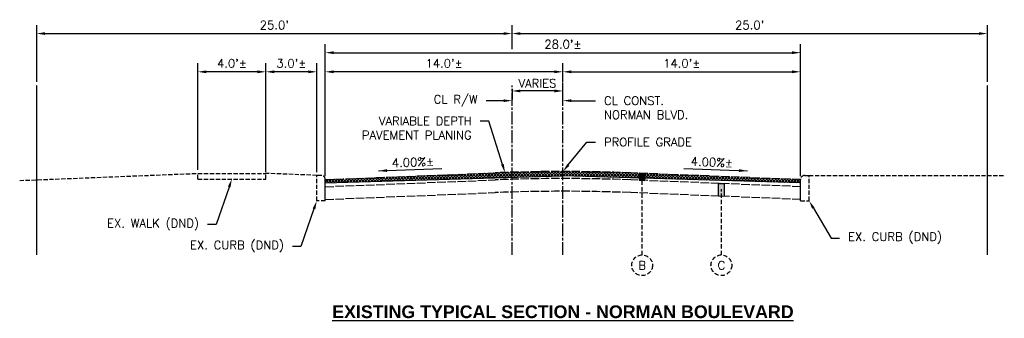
# Model space of a CAD drawing. Extents: x 1490311 to 1490501, y 656428 to 657058.
# Tile 12 of 15: x 1490338 to 1490396, y 656905 to 656922. Entities that reach past the tile are written whole.
import ezdxf
from ezdxf import colors
from ezdxf.entities.mleader import LeaderData, LeaderLine
from ezdxf.enums import TextEntityAlignment as Align
from ezdxf.math import Vec2, Vec3

# ---------------------------------------------------------------- set-up
doc = ezdxf.new("R2010")
doc.units = 0
doc.header["$MEASUREMENT"] = 0
doc.header["$PDMODE"] = 34
doc.header["$PDSIZE"] = 0.004
for name, pattern in [('B', [0.3, 0.25, -0.05]), ('C', [0.6, 0.5, -0.1]), ('E', [1, 0.75, -0.05, 0.15, -0.05]), ('HIDDEN', [0.375, 0.25, -0.125]), ('rowex', [0])]:
    doc.linetypes.add(name, pattern=pattern)
for name, color, linetype in [('CENTERLINE', 180, 'E'), ('E-CURB', 35, 'B'), ('E-GROUND', 82, 'B'), ('E-PAVEMENT', 27, 'C'), ('E-ROFW-EX', 6, 'rowex'), ('E-WALK', 132, 'B'), ('P-LABEL', 7, 'Continuous'), ('P-REMOVE', 1, 'Continuous')]:
    doc.layers.add(name, color=color, linetype=linetype)
doc.styles.add('SOLID', font='arialbd.ttf')
doc.styles.get("Standard").update_dxf_attribs({"font": 'simplex.shx'})
doc.dimstyles.new('COEC', dxfattribs={"dimscale": 13.9, "dimtxt": 0.18, "dimasz": 0.18, "dimexe": 0.18, "dimexo": 0.0625, "dimgap": 0.09, "dimtad": 1, "dimzin": 0, "dimdsep": 46, "dimtxsty": 'Standard', "dimcen": 0.09, "dimclrd": 256, "dimclre": 256, "dimclrt": 256, "dimaunit": 1, "dimadec": 4, "dimazin": 0, "dimtfac": 1, "dimtofl": 0, "dimtmove": 0, "dimatfit": 3, "dimfxl": 1, "dimtolj": 1, "dimtzin": 0, "dimlwd": -1, "dimlwe": -1, "dimarcsym": 0})
pattern_1 = [(45, (0, 0), (-0.088388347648, 0.088388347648), []), (135, (0, 0), (-0.088388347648, -0.088388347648), [])]

# ---------------------------------------------------------------- blocks, each defined once
blk = doc.blocks.new('*D456')
at = {"layer": 'Defpoints', "color": 0, "transparency": 16777216}
for p in [(1490355.783, 656919.241), (1490369.783, 656918.442), (1490355.783, 656912.882)]:
    blk.add_point(p, dxfattribs=at)
at = {"layer": 'P-LABEL', "transparency": 16777216}
for p, q in [((1490355.783, 656913.082), (1490355.783, 656919.741)), ((1490369.783, 656918.642), (1490369.783, 656919.741)), ((1490369.283, 656919.241), (1490356.283, 656919.241))]:
    blk.add_line(p, q, dxfattribs=at)
for points in [[(1490356.283, 656919.324), (1490356.283, 656919.158), (1490355.783, 656919.241)], [(1490369.283, 656919.324), (1490369.283, 656919.158), (1490369.783, 656919.241)]]:
    blk.add_solid(points, dxfattribs=at)
at = {"layer": 'P-LABEL', "transparency": 16777216, "insert": (1490362.783, 656919.739), "char_height": 0.5, "attachment_point": 5}
blk.add_mtext("\\A1;14.0'%%P", dxfattribs=at)
blk = doc.blocks.new('*D457')
at = {"layer": 'Defpoints', "color": 0, "transparency": 16777216}
for p in [(1490383.783, 656919.241), (1490369.783, 656918.442), (1490383.783, 656912.882)]:
    blk.add_point(p, dxfattribs=at)
at = {"layer": 'P-LABEL', "transparency": 16777216}
for p, q in [((1490369.783, 656918.642), (1490369.783, 656919.741)), ((1490383.783, 656913.082), (1490383.783, 656919.741)), ((1490370.283, 656919.241), (1490383.283, 656919.241))]:
    blk.add_line(p, q, dxfattribs=at)
for points in [[(1490370.283, 656919.324), (1490370.283, 656919.158), (1490369.783, 656919.241)], [(1490383.283, 656919.324), (1490383.283, 656919.158), (1490383.783, 656919.241)]]:
    blk.add_solid(points, dxfattribs=at)
at = {"layer": 'P-LABEL', "transparency": 16777216, "insert": (1490376.783, 656919.739), "char_height": 0.5, "attachment_point": 5}
blk.add_mtext("\\A1;14.0'%%P", dxfattribs=at)
blk = doc.blocks.new('*D458')
at = {"layer": 'Defpoints', "color": 0, "transparency": 16777216}
for p in [(1490383.783, 656920.369), (1490355.783, 656912.882), (1490383.783, 656912.882)]:
    blk.add_point(p, dxfattribs=at)
at = {"layer": 'P-LABEL', "transparency": 16777216}
for p, q in [((1490355.783, 656913.082), (1490355.783, 656920.869)), ((1490383.783, 656913.082), (1490383.783, 656920.869)), ((1490356.283, 656920.369), (1490383.283, 656920.369))]:
    blk.add_line(p, q, dxfattribs=at)
for points in [[(1490356.283, 656920.452), (1490356.283, 656920.286), (1490355.783, 656920.369)], [(1490383.283, 656920.452), (1490383.283, 656920.286), (1490383.783, 656920.369)]]:
    blk.add_solid(points, dxfattribs=at)
at = {"layer": 'P-LABEL', "transparency": 16777216, "insert": (1490369.783, 656920.867), "char_height": 0.5, "attachment_point": 5}
blk.add_mtext("\\A1;28.0'%%P", dxfattribs=at)
blk = doc.blocks.new('*D459')
at = {"layer": 'Defpoints', "color": 0, "transparency": 16777216}
for p in [(1490366.783, 656918.442), (1490366.783, 656918.113), (1490369.783, 656917.314)]:
    blk.add_point(p, dxfattribs=at)
at = {"layer": 'P-LABEL', "transparency": 16777216}
for p, q in [((1490369.783, 656917.514), (1490369.783, 656918.613)), ((1490366.783, 656918.242), (1490366.783, 656917.613)), ((1490369.283, 656918.113), (1490367.283, 656918.113))]:
    blk.add_line(p, q, dxfattribs=at)
for points in [[(1490367.283, 656918.197), (1490367.283, 656918.03), (1490366.783, 656918.113)], [(1490369.283, 656918.197), (1490369.283, 656918.03), (1490369.783, 656918.113)]]:
    blk.add_solid(points, dxfattribs=at)
at = {"layer": 'P-LABEL', "transparency": 16777216, "insert": (1490368.283, 656918.563), "char_height": 0.5, "attachment_point": 5}
blk.add_mtext('\\A1;VARIES', dxfattribs=at)
blk = doc.blocks.new('*D460')
at = {"layer": 'Defpoints', "color": 0, "transparency": 16777216}
for p in [(1490352.283, 656919.241), (1490352.283, 656913.252), (1490355.283, 656913.132)]:
    blk.add_point(p, dxfattribs=at)
at = {"layer": 'P-LABEL', "transparency": 16777216}
for p, q in [((1490352.283, 656913.452), (1490352.283, 656919.741)), ((1490355.283, 656913.332), (1490355.283, 656919.741)), ((1490354.783, 656919.241), (1490352.783, 656919.241))]:
    blk.add_line(p, q, dxfattribs=at)
for points in [[(1490352.783, 656919.324), (1490352.783, 656919.158), (1490352.283, 656919.241)], [(1490354.783, 656919.324), (1490354.783, 656919.158), (1490355.283, 656919.241)]]:
    blk.add_solid(points, dxfattribs=at)
at = {"layer": 'P-LABEL', "transparency": 16777216, "insert": (1490353.783, 656919.739), "char_height": 0.5, "attachment_point": 5}
blk.add_mtext("\\A1;3.0'%%P", dxfattribs=at)
blk = doc.blocks.new('*D461')
at = {"layer": 'Defpoints', "color": 0, "transparency": 16777216}
for p in [(1490348.283, 656919.241), (1490348.283, 656913.252), (1490352.283, 656913.132)]:
    blk.add_point(p, dxfattribs=at)
at = {"layer": 'P-LABEL', "transparency": 16777216}
for p, q in [((1490348.283, 656913.452), (1490348.283, 656919.741)), ((1490352.283, 656913.332), (1490352.283, 656919.741)), ((1490351.783, 656919.241), (1490348.783, 656919.241))]:
    blk.add_line(p, q, dxfattribs=at)
for points in [[(1490348.783, 656919.324), (1490348.783, 656919.158), (1490348.283, 656919.241)], [(1490351.783, 656919.324), (1490351.783, 656919.158), (1490352.283, 656919.241)]]:
    blk.add_solid(points, dxfattribs=at)
at = {"layer": 'P-LABEL', "transparency": 16777216, "insert": (1490350.283, 656919.739), "char_height": 0.5, "attachment_point": 5}
blk.add_mtext("\\A1;4.0'%%P", dxfattribs=at)
blk = doc.blocks.new('*D462')
at = {"layer": 'Defpoints', "color": 0, "transparency": 16777216}
for p in [(1490366.783, 656921.497), (1490366.783, 656920.369), (1490338.783, 656918.442)]:
    blk.add_point(p, dxfattribs=at)
at = {"layer": 'P-LABEL', "transparency": 16777216}
for p, q in [((1490338.783, 656918.642), (1490338.783, 656921.997)), ((1490366.783, 656920.569), (1490366.783, 656921.997)), ((1490339.283, 656921.497), (1490366.283, 656921.497))]:
    blk.add_line(p, q, dxfattribs=at)
for points in [[(1490339.283, 656921.58), (1490339.283, 656921.413), (1490338.783, 656921.497)], [(1490366.283, 656921.58), (1490366.283, 656921.413), (1490366.783, 656921.497)]]:
    blk.add_solid(points, dxfattribs=at)
at = {"layer": 'P-LABEL', "transparency": 16777216, "insert": (1490352.783, 656921.994), "char_height": 0.5, "attachment_point": 5}
blk.add_mtext("\\A1;25.0'", dxfattribs=at)
blk = doc.blocks.new('*D463')
at = {"layer": 'Defpoints', "color": 0, "transparency": 16777216}
for p in [(1490394.783, 656921.497), (1490366.783, 656920.369), (1490394.783, 656918.442)]:
    blk.add_point(p, dxfattribs=at)
at = {"layer": 'P-LABEL', "transparency": 16777216}
for p, q in [((1490366.783, 656920.569), (1490366.783, 656921.997)), ((1490394.783, 656918.642), (1490394.783, 656921.997)), ((1490367.283, 656921.497), (1490394.283, 656921.497))]:
    blk.add_line(p, q, dxfattribs=at)
for points in [[(1490367.283, 656921.58), (1490367.283, 656921.413), (1490366.783, 656921.497)], [(1490394.283, 656921.58), (1490394.283, 656921.413), (1490394.783, 656921.497)]]:
    blk.add_solid(points, dxfattribs=at)
at = {"layer": 'P-LABEL', "transparency": 16777216, "insert": (1490380.783, 656921.994), "char_height": 0.5, "attachment_point": 5}
blk.add_mtext("\\A1;25.0'", dxfattribs=at)

msp = doc.modelspace()

# ---------------------------------------------------------------- hatches: boundary and pattern name
at = {"layer": 'P-LABEL'}
h = msp.add_hatch(color=256, dxfattribs=at)
h.dxf.hatch_style = 1
h.paths.add_polyline_path([(1490374.283, 656913.262), (1490374.283, 656912.845), (1490374.616, 656912.832), (1490374.616, 656913.248)])
h = msp.add_hatch(color=256, dxfattribs=at)
h.dxf.hatch_style = 1
h.paths.add_polyline_path([(1490378.949, 656912.658), (1490379.283, 656912.645), (1490379.283, 656911.895), (1490378.949, 656911.908)])
at = {"layer": 'P-REMOVE'}
h = msp.add_hatch(dxfattribs=at)
h.set_pattern_fill('ANSI37', color=40)
h.set_pattern_definition(pattern_1)
edge = h.paths.add_edge_path()
edge.add_arc((1490369.783, 656813.362), 100, 91.71913, 92.29061)
edge.add_line((1490365.786, 656913.282), (1490355.783, 656912.882))
edge.add_line((1490355.783, 656912.882), (1490355.783, 656912.692))
edge.add_line((1490355.783, 656912.692), (1490366.783, 656913.022))
edge.add_line((1490366.783, 656913.022), (1490366.783, 656913.317))
edge = h.paths.add_edge_path()
edge.add_arc((1490369.783, 656813.362), 100, 90, 91.71913)
edge.add_line((1490366.783, 656913.317), (1490366.783, 656913.022))
edge.add_line((1490366.783, 656913.022), (1490369.783, 656913.112))
edge.add_line((1490369.783, 656913.112), (1490369.783, 656913.362))
h = msp.add_hatch(dxfattribs=at)
h.set_pattern_fill('ANSI37', color=40)
h.set_pattern_definition(pattern_1)
edge = h.paths.add_edge_path()
edge.add_line((1490369.783, 656913.362), (1490369.783, 656913.112))
edge.add_line((1490369.783, 656913.112), (1490374.225, 656912.978))
edge.add_line((1490374.225, 656912.978), (1490374.449, 656913.255))
edge.add_line((1490374.449, 656913.255), (1490373.78, 656913.282))
edge.add_arc((1490369.783, 656813.362), 100, 87.70939, 90)
h.paths.add_polyline_path([(1490379.116, 656913.068), (1490374.449, 656913.255), (1490374.225, 656912.978), (1490379.07, 656912.833)])
h.paths.add_polyline_path([(1490383.783, 656912.882), (1490379.116, 656913.068), (1490379.07, 656912.833), (1490383.783, 656912.692)])

# ---------------------------------------------------------------- linework, layer by layer
at = {"layer": 'CENTERLINE', "flags": 128}
for points in [[(1490366.783, 656908.442), (1490366.783, 656918.442)], [(1490369.783, 656908.442), (1490369.783, 656918.442)]]:
    msp.add_lwpolyline(points, dxfattribs=at)
at = {"layer": 'E-CURB', "flags": 128}
for points in [[(1490355.533, 656913.132), (1490355.283, 656913.132)], [(1490355.283, 656911.632), (1490355.283, 656913.132)], [(1490355.783, 656911.632), (1490355.783, 656912.882)], [(1490383.783, 656911.632), (1490383.783, 656912.882)], [(1490384.033, 656913.132), (1490384.283, 656913.132)], [(1490384.283, 656911.632), (1490384.283, 656913.132)], [(1490355.783, 656911.632), (1490355.283, 656911.632)], [(1490383.783, 656911.632), (1490384.283, 656911.632)]]:
    msp.add_lwpolyline(points, dxfattribs=at)
at = {"layer": 'E-CURB'}
for centre, start, end in [((1490355.533, 656912.882), 0, 90), ((1490384.033, 656912.882), 90, 180)]:
    msp.add_arc(centre, 0.25, start, end, dxfattribs=at)
at = {"layer": 'E-GROUND', "flags": 128}
for points in [[(1490337.783, 656912.832), (1490348.283, 656913.252)], [(1490355.283, 656913.132), (1490352.283, 656913.252)], [(1490384.283, 656913.132), (1490395.783, 656913.132)]]:
    msp.add_lwpolyline(points, dxfattribs=at)
at = {"layer": 'E-PAVEMENT', "flags": 128}
for points in [[(1490355.783, 656912.882), (1490365.786, 656913.282)], [(1490383.783, 656912.882), (1490373.78, 656913.282)], [(1490355.783, 656911.632), (1490355.783, 656912.882)], [(1490355.783, 656912.465), (1490365.786, 656912.865)], [(1490383.783, 656912.465), (1490373.78, 656912.865)], [(1490383.783, 656911.632), (1490383.783, 656912.882)], [(1490355.783, 656911.715), (1490365.786, 656912.115)], [(1490383.783, 656911.715), (1490373.78, 656912.115)]]:
    msp.add_lwpolyline(points, dxfattribs=at)
at = {"layer": 'E-PAVEMENT'}
for centre in [(1490369.783, 656813.362), (1490369.783, 656812.945), (1490369.783, 656812.195)]:
    msp.add_arc(centre, 100, 87.70939, 92.29061, dxfattribs=at)
at = {"layer": 'E-ROFW-EX', "flags": 128}
for points in [[(1490338.783, 656908.442), (1490338.783, 656918.442)], [(1490394.783, 656908.442), (1490394.783, 656918.442)]]:
    msp.add_lwpolyline(points, dxfattribs=at)
at = {"layer": 'E-WALK', "flags": 128}
for points in [[(1490348.283, 656912.918), (1490348.283, 656913.252)], [(1490348.283, 656913.252), (1490352.283, 656913.252)], [(1490352.283, 656912.918), (1490352.283, 656913.252)], [(1490348.283, 656912.918), (1490352.283, 656912.918)]]:
    msp.add_lwpolyline(points, dxfattribs=at)
at = {"layer": 'P-LABEL'}
for points in [[(1490358.915, 656913.397), (1490362.653, 656913.547)], [(1490376.912, 656913.547), (1490380.65, 656913.397)]]:
    msp.add_lwpolyline(points, dxfattribs=at)
at = {"layer": 'P-LABEL', "flags": 128}
for points in [[(1490374.283, 656913.262), (1490374.283, 656912.845), (1490374.616, 656912.832), (1490374.616, 656913.248), (1490374.283, 656913.262)], [(1490378.949, 656912.658), (1490379.283, 656912.645), (1490379.283, 656911.895), (1490378.949, 656911.908), (1490378.949, 656912.658)]]:
    msp.add_lwpolyline(points, dxfattribs=at)
at = {"layer": 'P-LABEL', "linetype": 'HIDDEN', "flags": 128}
for points in [[(1490374.449, 656908.442), (1490374.449, 656913.255)], [(1490379.116, 656908.442), (1490379.116, 656912.318)]]:
    msp.add_lwpolyline(points, dxfattribs=at)
at = {"layer": 'P-LABEL', "linetype": 'HIDDEN'}
for centre in [(1490374.449, 656907.83), (1490379.116, 656907.83)]:
    msp.add_circle(centre, 0.611, dxfattribs=at)
at = {"layer": 'P-LABEL'}
for points in [[(1490359.418, 656913.334), (1490358.915, 656913.397), (1490359.411, 656913.5)], [(1490380.147, 656913.334), (1490380.65, 656913.397), (1490380.154, 656913.5)]]:
    msp.add_solid(points, dxfattribs=at)
at = {"layer": 'P-REMOVE', "flags": 128}
for points in [[(1490355.783, 656912.692), (1490369.783, 656913.112)], [(1490383.783, 656912.692), (1490369.783, 656913.112)]]:
    msp.add_lwpolyline(points, dxfattribs=at)

# ---------------------------------------------------------------- texts
at = {"layer": 'P-LABEL'}
for rotation, p in [(2.29061, (1490360.946, 656913.911)), (357.70939, (1490378.555, 656913.913))]:
    msp.add_text('4.00%%%%%P', height=0.5, rotation=rotation, dxfattribs=at).set_placement(p, align=Align.MIDDLE_CENTER)
for s, p in [('B', (1490374.449, 656907.83)), ('C', (1490379.116, 656907.83))]:
    msp.add_text(s, height=0.5, dxfattribs=at).set_placement(p, align=Align.MIDDLE_CENTER)
at = {"layer": 'P-LABEL', "style": 'SOLID'}
msp.add_text('%%UEXISTING TYPICAL SECTION - NORMAN BOULEVARD', height=0.75, dxfattribs=at).set_placement((1490369.783, 656905.091), align=Align.MIDDLE_CENTER)

# ---------------------------------------------------------------- dimensions: what is measured, and where the dimension line sits
at = {"layer": 'P-LABEL'}
for base, p1, p2, text, picture, middle in [((1490366.783, 656921.497), (1490338.783, 656918.442), (1490366.783, 656920.369), "25.0'", '*D462', (1490352.783, 656921.994)), ((1490394.783, 656921.497), (1490366.783, 656920.369), (1490394.783, 656918.442), "25.0'", '*D463', (1490380.783, 656921.994)), ((1490383.783, 656920.369), (1490355.783, 656912.882), (1490383.783, 656912.882), "28.0'%%P", '*D458', (1490369.783, 656920.867)), ((1490348.283, 656919.241), (1490352.283, 656913.132), (1490348.283, 656913.252), "4.0'%%P", '*D461', (1490350.283, 656919.739)), ((1490352.283, 656919.241), (1490355.283, 656913.132), (1490352.283, 656913.252), "3.0'%%P", '*D460', (1490353.783, 656919.739)), ((1490355.783, 656919.241), (1490369.783, 656918.442), (1490355.783, 656912.882), "14.0'%%P", '*D456', (1490362.783, 656919.739)), ((1490383.783, 656919.241), (1490369.783, 656918.442), (1490383.783, 656912.882), "14.0'%%P", '*D457', (1490376.783, 656919.739)), ((1490366.783, 656918.113), (1490369.783, 656917.314), (1490366.783, 656918.442), 'VARIES', '*D459', (1490368.283, 656918.563))]:
    dim = msp.add_linear_dim(base=base, p1=p1, p2=p2, text=text, dimstyle='COEC', override={"dimscale": 4, "dimtxt": 0.125, "dimasz": 0.125, "dimexe": 0.125, "dimexo": 0.05, "dimgap": 0.05}, dxfattribs=at)
    dim.commit()
    dim.dimension.update_dxf_attribs({"geometry": picture, "text_midpoint": middle})

# ---------------------------------------------------------------- leaders
ml = msp.add_multileader_mtext('Standard', dxfattribs=at)
ml.set_content('CL R/W', color=256)
ml.set_leader_properties(color=256, linetype='ByLayer', lineweight=-1)
ml.build(insert=Vec2(0, 0))
ml.multileader.update_dxf_attribs({"dogleg_length": 0.125, "arrow_head_size": 0.5, "scale": 4})
ctx = ml.context
ctx.base_point, ctx.scale, ctx.char_height, ctx.arrow_head_size, ctx.landing_gap_size, ctx.plane_origin = Vec3(1490361.405, 656917.538), 4, 0.5, 0.5, 0.5, Vec3(1490366.783, 656917.538)
ctx.text_align_type = 2
notes = []
notes.append((ctx, [(1, (1, 1, 0), (1490365.763, 656917.538), (-1, 0), 0.5, [(0, [(1490366.783, 656917.538)], 0, [])])]))
ctx.mtext.insert, ctx.mtext.alignment, ctx.mtext.flow_direction = Vec3(1490364.763, 656917.871), 3, 5
ml = msp.add_multileader_mtext('Standard', dxfattribs=at)
ml.set_content('CL CONST.\\PNORMAN BLVD.', color=256)
ml.set_leader_properties(color=256, linetype='ByLayer', lineweight=-1)
ml.build(insert=Vec2(0, 0))
ml.multileader.update_dxf_attribs({"dogleg_length": 0.125, "arrow_head_size": 0.5, "scale": 4})
ctx = ml.context
ctx.base_point, ctx.scale, ctx.char_height, ctx.arrow_head_size, ctx.landing_gap_size, ctx.plane_origin = Vec3(1490371.697, 656917.538), 4, 0.5, 0.5, 0.5, Vec3(1490369.783, 656917.538)
notes.append((ctx, [(0, (1, 1, 0), (1490371.197, 656917.538), (1, 0), 0.5, [(0, [(1490369.783, 656917.538)], 0, [])])]))
ctx.mtext.insert, ctx.mtext.flow_direction = Vec3(1490372.197, 656917.788), 5
ml = msp.add_multileader_mtext('Standard', dxfattribs=at)
ml.set_content('VARIABLE DEPTH\\PPAVEMENT PLANING', color=256)
ml.set_leader_properties(color=256, linetype='ByLayer', lineweight=-1)
ml.build(insert=Vec2(0, 0))
ml.multileader.update_dxf_attribs({"dogleg_length": 0.125, "arrow_head_size": 0.5, "scale": 4})
ctx = ml.context
ctx.base_point, ctx.scale, ctx.char_height, ctx.arrow_head_size, ctx.landing_gap_size, ctx.plane_origin = Vec3(1490356.505, 656916.34), 4, 0.5, 0.5, 0.5, Vec3(1490366.37, 656913.304)
ctx.text_align_type = 2
notes.append((ctx, [(1, (1, 1, 0), (1490365.41, 656916.34), (-1, 0), 0.5, [(0, [(1490366.37, 656913.304)], 0, [])])]))
ctx.mtext.insert, ctx.mtext.alignment, ctx.mtext.flow_direction = Vec3(1490364.41, 656916.59), 3, 5
ml = msp.add_multileader_mtext('Standard', dxfattribs=at)
ml.set_content('PROFILE GRADE', color=256)
ml.set_leader_properties(color=256, linetype='ByLayer', lineweight=-1)
ml.build(insert=Vec2(0, 0))
ml.multileader.update_dxf_attribs({"dogleg_length": 0.125, "arrow_head_size": 0.5, "scale": 4})
ctx = ml.context
ctx.base_point, ctx.scale, ctx.char_height, ctx.arrow_head_size, ctx.landing_gap_size, ctx.plane_origin = Vec3(1490371.697, 656915.098), 4, 0.5, 0.5, 0.5, Vec3(1490369.783, 656913.362)
notes.append((ctx, [(0, (1, 1, 0), (1490371.197, 656915.098), (1, 0), 0.5, [(0, [(1490369.783, 656913.362)], 0, [])])]))
ctx.mtext.insert, ctx.mtext.flow_direction = Vec3(1490372.197, 656915.348), 5
ml = msp.add_multileader_mtext('Standard', dxfattribs=at)
ml.set_content('EX. WALK (DND)', color=256)
ml.set_leader_properties(color=256, linetype='ByLayer', lineweight=-1)
ml.build(insert=Vec2(0, 0))
ml.multileader.update_dxf_attribs({"dogleg_length": 0.125, "arrow_head_size": 0.5, "scale": 4})
ctx = ml.context
ctx.base_point, ctx.scale, ctx.char_height, ctx.arrow_head_size, ctx.landing_gap_size, ctx.plane_origin = Vec3(1490341.754, 656910.228), 4, 0.5, 0.5, 0.5, Vec3(1490350.283, 656912.918)
ctx.text_align_type = 2
notes.append((ctx, [(1, (1, 1, 0), (1490349.349, 656910.228), (-1, 0), 0.5, [(0, [(1490350.283, 656912.918)], 0, [])])]))
ctx.mtext.insert, ctx.mtext.alignment, ctx.mtext.flow_direction = Vec3(1490348.349, 656910.561), 3, 5
ml = msp.add_multileader_mtext('Standard', dxfattribs=at)
ml.set_content('EX. CURB (DND)', color=256)
ml.set_leader_properties(color=256, linetype='ByLayer', lineweight=-1)
ml.build(insert=Vec2(0, 0))
ml.multileader.update_dxf_attribs({"dogleg_length": 0.125, "arrow_head_size": 0.5, "scale": 4})
ctx = ml.context
ctx.base_point, ctx.scale, ctx.char_height, ctx.arrow_head_size, ctx.landing_gap_size, ctx.plane_origin = Vec3(1490346.73, 656908.941), 4, 0.5, 0.5, 0.5, Vec3(1490355.283, 656911.632)
ctx.text_align_type = 2
notes.append((ctx, [(1, (1, 1, 0), (1490354.349, 656908.941), (-1, 0), 0.5, [(0, [(1490355.283, 656911.632)], 0, [])])]))
ctx.mtext.insert, ctx.mtext.alignment, ctx.mtext.flow_direction = Vec3(1490353.349, 656909.274), 3, 5
ml = msp.add_multileader_mtext('Standard', dxfattribs=at)
ml.set_content('EX. CURB (DND)', color=256)
ml.set_leader_properties(color=256, linetype='ByLayer', lineweight=-1)
ml.build(insert=Vec2(0, 0))
ml.multileader.update_dxf_attribs({"dogleg_length": 0.125, "arrow_head_size": 0.5, "scale": 4})
ctx = ml.context
ctx.base_point, ctx.scale, ctx.char_height, ctx.arrow_head_size, ctx.landing_gap_size, ctx.plane_origin = Vec3(1490386.081, 656909.435), 4, 0.5, 0.5, 0.5, Vec3(1490384.283, 656911.632)
notes.append((ctx, [(0, (1, 1, 0), (1490385.581, 656909.435), (1, 0), 0.5, [(0, [(1490384.283, 656911.632)], 0, [])])]))
ctx.mtext.insert, ctx.mtext.flow_direction = Vec3(1490386.581, 656909.769), 5
for ctx, leaders in notes:
    for number, flags, end, landing, length, lines in leaders:
        leader = LeaderData()
        leader.index, (leader.has_last_leader_line, leader.has_dogleg_vector, leader.attachment_direction) = number, flags
        leader.last_leader_point, leader.dogleg_vector, leader.dogleg_length = Vec3(end), Vec3(landing), length
        for number, points, colour, breaks in lines:
            line = LeaderLine()
            line.index, line.vertices, line.color, line.breaks = number, Vec3.list(points), colors.encode_raw_color(colour), breaks
            leader.lines.append(line)
        ctx.leaders.append(leader)

doc.saveas('drawing.dxf')
